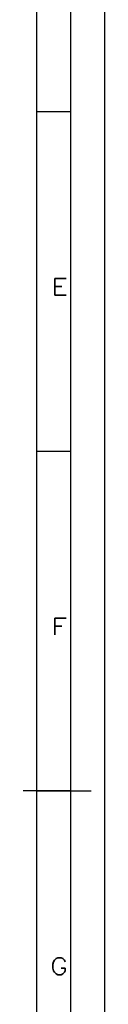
# Model space of a CAD drawing. Header units: millimetres. Extents: x -4 to 841, y -4 to 594.
# Tile 16 of 17: x 829 to 841, y 266 to 411. Entities that reach past the tile are written whole.
import ezdxf

# ---------------------------------------------------------------- set-up
doc = ezdxf.new("R2010")
doc.units = ezdxf.units.MM
doc.layers.add('1', color=7, linetype='Continuous')
doc.styles.add('SEACAD_simplex_shx', font='simplex.shx', dxfattribs={"width": 0.587})

msp = doc.modelspace()

# ---------------------------------------------------------------- linework, layer by layer
at = {"layer": '1', "color": 7, "linetype": 'Continuous'}
for p, q in [((841, 0), (841, 594)), ((836, 5), (836, 589)), ((831, 10), (831, 584)), ((831, 397), (836, 397)), ((831, 347), (836, 347)), ((836, 297), (829, 297)), ((831, 297), (836, 297)), ((836, 297), (839, 297))]:
    msp.add_line(p, q, dxfattribs=at)

# ---------------------------------------------------------------- texts
at = {"layer": '1', "char_height": 2.5, "attachment_point": 7, "style": 'SEACAD_simplex_shx'}
for s, insert, width in [('{\\fsimplex|b0||i0||c0|p34;\\C7;\\H2.5;\\W1.216;E}', (833.11, 369.93), 4.6065), ('{\\fsimplex|b0||i0||c0|p34;\\C7;\\H2.5;\\W1.216;F}', (833.11, 319.93), 4.4676), ('{\\fsimplex|b0||i0||c0|p34;\\C7;\\H2.5;\\W1.148;G}', (832.97, 269.92), 4.7878)]:
    msp.add_mtext(s, dxfattribs=dict(at, insert=insert, width=width))

doc.saveas('drawing.dxf')
